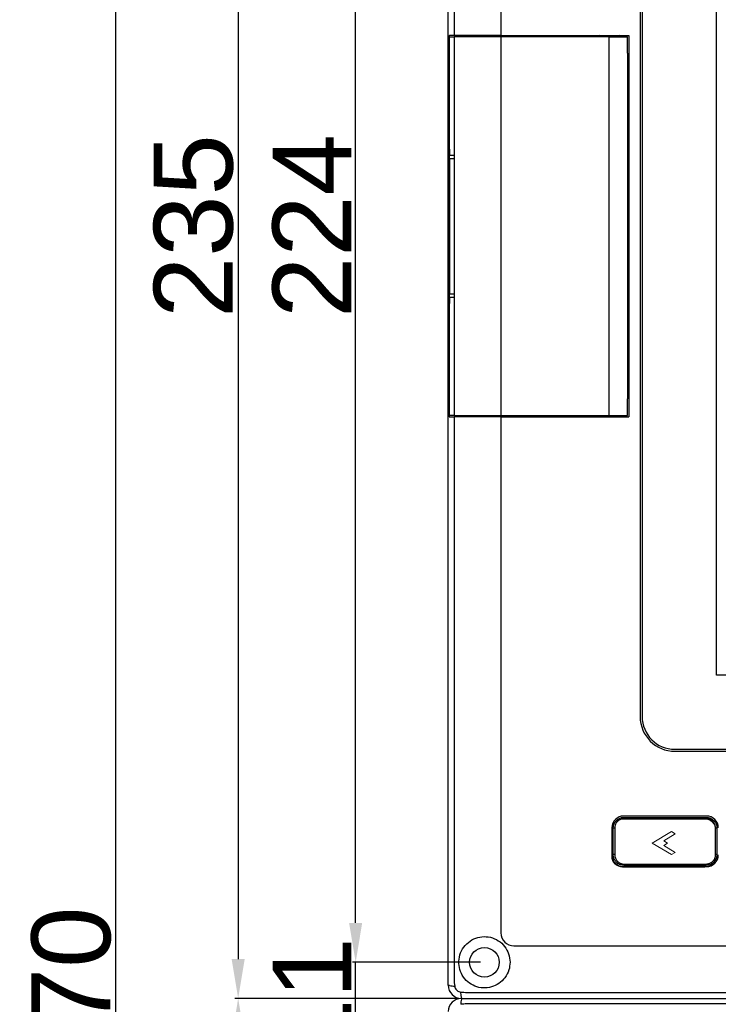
# Model space of a CAD drawing. Header units: millimetres. Extents: x 7205 to 9529, y -660 to 140.
# Tile 93 of 193: x 7205 to 7312, y -243 to -93. Entities that reach past the tile are written whole.
import ezdxf

# ---------------------------------------------------------------- set-up
doc = ezdxf.new("R2010")
doc.units = ezdxf.units.MM
doc.header["$LTSCALE"] = 3
doc.header["$PDSIZE"] = -1
doc.layers.add('layer 1', color=7, linetype='Continuous')
doc.styles.get("Standard").update_dxf_attribs({"font": 'arial.ttf', "height": 12})
doc.dimstyles.new('ISO-25', dxfattribs={"dimtxt": 12, "dimasz": 6, "dimexe": 0.5, "dimexo": 0.625, "dimtad": 1, "dimdec": 1, "dimdsep": 46, "dimtxsty": 'Standard', "dimcen": 0, "dimclrd": 256, "dimclre": 256, "dimadec": 0, "dimazin": 0, "dimtfac": 1, "dimtdec": 1, "dimtmove": 0, "dimatfit": 3, "dimfxl": 1, "dimlwd": 30, "dimlwe": 30, "dimarcsym": 0})

# ---------------------------------------------------------------- blocks, each defined once
blk = doc.blocks.new('*D168')
at = {"lineweight": 30}
for p, q in [((7272, -7.16), (7238.14, -7.16)), ((7238.64, -13.16), (7238.64, -236.16)), ((7272, -242.16), (7238.14, -242.16))]:
    blk.add_line(p, q, dxfattribs=at)
for points in [[(7237.64, -13.16), (7239.64, -13.16), (7238.64, -7.16)], [(7237.64, -236.16), (7239.64, -236.16), (7238.64, -242.16)]]:
    blk.add_solid(points)
at = {"layer": 'Defpoints', "color": 0}
for p in [(7272.62, -7.16), (7238.64, -242.16), (7272.62, -242.16)]:
    blk.add_point(p, dxfattribs=at)
at = {"color": 0, "insert": (7231.88, -124.66), "char_height": 12, "attachment_point": 5, "rotation": 90}
blk.add_mtext('235', dxfattribs=at)
blk = doc.blocks.new('*D169')
at = {"lineweight": 30}
for p, q in [((7272, -242.16), (7238.14, -242.16)), ((7238.64, -248.16), (7238.64, -471.16)), ((7272, -477.16), (7238.14, -477.16))]:
    blk.add_line(p, q, dxfattribs=at)
for points in [[(7237.64, -248.16), (7239.64, -248.16), (7238.64, -242.16)], [(7237.64, -471.16), (7239.64, -471.16), (7238.64, -477.16)]]:
    blk.add_solid(points)
at = {"layer": 'Defpoints', "color": 0}
for p in [(7272.62, -242.16), (7238.64, -477.16), (7272.62, -477.16)]:
    blk.add_point(p, dxfattribs=at)
at = {"color": 0, "insert": (7231.88, -359.66), "char_height": 12, "attachment_point": 5, "rotation": 90}
blk.add_mtext('235', dxfattribs=at)
blk = doc.blocks.new('*D170')
at = {"lineweight": 30}
for p, q in [((7272, -7.16), (7219.51, -7.16)), ((7220.01, -471.16), (7220.01, -13.16)), ((7272, -477.16), (7219.51, -477.16))]:
    blk.add_line(p, q, dxfattribs=at)
for points in [[(7219.01, -13.16), (7221.01, -13.16), (7220.01, -7.16)], [(7219.01, -471.16), (7221.01, -471.16), (7220.01, -477.16)]]:
    blk.add_solid(points)
at = {"layer": 'Defpoints', "color": 0}
for p in [(7220.01, -7.16), (7272.62, -7.16), (7272.62, -477.16)]:
    blk.add_point(p, dxfattribs=at)
at = {"color": 0, "insert": (7213.26, -242.16), "char_height": 12, "attachment_point": 5, "rotation": 90}
blk.add_mtext('470', dxfattribs=at)
blk = doc.blocks.new('*D176')
at = {"lineweight": 30}
for p, q in [((7256.52, -230.66), (7256.52, -224.66)), ((7275.5, -236.66), (7256.02, -236.66)), ((7256.52, -247.66), (7256.52, -236.66)), ((7275.5, -247.66), (7256.02, -247.66)), ((7256.52, -253.66), (7256.52, -259.66))]:
    blk.add_line(p, q, dxfattribs=at)
for points in [[(7255.52, -230.66), (7257.52, -230.66), (7256.52, -236.66)], [(7255.52, -253.66), (7257.52, -253.66), (7256.52, -247.66)]]:
    blk.add_solid(points)
at = {"layer": 'Defpoints', "color": 0}
for p in [(7256.52, -236.66), (7276.12, -236.66), (7276.12, -247.66)]:
    blk.add_point(p, dxfattribs=at)
at = {"color": 0, "insert": (7249.87, -242.16), "char_height": 12, "attachment_point": 5, "rotation": 90}
blk.add_mtext('11', dxfattribs=at)
blk = doc.blocks.new('*D177')
at = {"lineweight": 30}
for p, q in [((7275.5, -12.66), (7256.02, -12.66)), ((7256.52, -230.66), (7256.52, -18.66)), ((7275.5, -236.66), (7256.02, -236.66))]:
    blk.add_line(p, q, dxfattribs=at)
for points in [[(7255.52, -18.66), (7257.52, -18.66), (7256.52, -12.66)], [(7255.52, -230.66), (7257.52, -230.66), (7256.52, -236.66)]]:
    blk.add_solid(points)
at = {"layer": 'Defpoints', "color": 0}
for p in [(7256.52, -12.66), (7276.12, -12.66), (7276.12, -236.66)]:
    blk.add_point(p, dxfattribs=at)
at = {"color": 0, "insert": (7249.87, -124.66), "char_height": 12, "attachment_point": 5, "rotation": 90}
blk.add_mtext('224', dxfattribs=at)

msp = doc.modelspace()

# ---------------------------------------------------------------- linework, layer by layer
at = {"linetype": 'Continuous', "lineweight": 30}
for p, q in [((7270.62, -240.16), (7270.62, -9.16)), ((7278.62, -17.16), (7278.62, -95.66)), ((7299.82, -26.46), (7299.82, -199.26)), ((7300.12, -26.46), (7300.12, -199.26)), ((7311.42, -192.96), (7311.42, -32.76)), ((7270.73, -95.66), (7270.73, -112.86)), ((7270.73, -95.66), (7270.83, -95.66)), ((7270.74, -95.86), (7270.74, -112.86)), ((7270.74, -95.86), (7270.83, -95.86)), ((7270.74, -95.86), (7270.74, -95.86)), ((7270.74, -95.86), (7270.74, -112.86)), ((7270.83, -95.86), (7271.5, -95.86)), ((7270.83, -113.85), (7270.83, -95.86)), ((7272.62, -95.86), (7272.62, -95.66)), ((7272.83, -95.66), (7272.83, -95.86)), ((7278.62, -95.66), (7298.12, -95.66)), ((7278.62, -95.66), (7278.62, -95.86)), ((7295.12, -95.86), (7278.62, -95.86)), ((7278.62, -95.86), (7278.62, -153.46)), ((7291.92, -95.66), (7291.92, -95.86)), ((7295.12, -95.86), (7297.92, -95.86)), ((7295.12, -153.46), (7295.12, -95.86)), ((7297.92, -98.36), (7297.92, -95.86)), ((7298.12, -95.66), (7298.12, -153.66)), ((7297.92, -98.36), (7297.92, -150.96)), ((7297.92, -98.36), (7297.92, -98.36)), ((7298.12, -99.16), (7297.92, -99.16)), ((7270.7, -112.86), (7270.73, -112.86)), ((7270.71, -112.95), (7270.7, -112.86)), ((7270.73, -112.86), (7270.74, -112.86)), ((7270.74, -112.86), (7270.74, -112.86)), ((7270.74, -112.86), (7270.78, -112.86)), ((7270.67, -135.46), (7270.67, -113.86)), ((7270.83, -113.86), (7270.67, -113.86)), ((7270.83, -114.36), (7270.83, -134.96)), ((7270.83, -114.36), (7270.83, -134.96)), ((7270.83, -114.36), (7270.83, -114.36)), ((7271.5, -113.85), (7271.5, -114.36)), ((7270.83, -135.46), (7270.67, -135.46)), ((7270.83, -134.96), (7270.83, -134.96)), ((7270.83, -153.46), (7270.83, -135.47)), ((7270.71, -136.37), (7270.7, -136.46)), ((7270.73, -136.46), (7270.7, -136.46)), ((7270.73, -136.46), (7270.73, -153.66)), ((7270.74, -136.46), (7270.73, -136.46)), ((7270.75, -136.37), (7270.74, -136.46)), ((7270.75, -136.37), (7270.74, -136.46)), ((7270.74, -136.46), (7270.74, -153.46)), ((7270.74, -136.46), (7270.74, -136.46)), ((7270.74, -136.46), (7270.74, -153.46)), ((7270.78, -136.46), (7270.74, -136.46)), ((7297.92, -150.16), (7298.12, -150.16)), ((7297.92, -153.46), (7297.92, -150.96)), ((7297.92, -150.96), (7297.92, -150.96)), ((7270.73, -153.66), (7270.83, -153.66)), ((7270.83, -153.46), (7270.74, -153.46)), ((7270.74, -153.46), (7270.74, -153.46)), ((7272.62, -153.66), (7272.62, -153.46)), ((7272.83, -153.46), (7272.83, -153.66)), ((7278.62, -153.46), (7295.12, -153.46)), ((7278.62, -153.46), (7278.62, -153.66)), ((7278.62, -153.66), (7298.12, -153.66)), ((7278.62, -153.66), (7278.62, -232.16)), ((7291.92, -153.46), (7291.92, -153.66)), ((7295.12, -153.46), (7297.92, -153.46)), ((7524.42, -192.96), (7311.42, -192.96)), ((7305.12, -204.26), (7530.72, -204.26)), ((7305.12, -204.56), (7530.72, -204.56)), ((7309.92, -214.41), (7297.32, -214.41)), ((7297.37, -214.61), (7309.87, -214.61)), ((7309.85, -214.81), (7297.39, -214.81)), ((7295.52, -216.21), (7295.52, -220.31)), ((7295.72, -220.26), (7295.72, -216.26)), ((7295.95, -216.26), (7295.72, -216.26)), ((7295.95, -216.26), (7295.95, -220.26)), ((7311.52, -216.26), (7311.3, -216.26)), ((7311.3, -220.26), (7311.3, -216.26)), ((7311.52, -216.26), (7311.52, -220.26)), ((7295.95, -220.26), (7295.72, -220.26)), ((7311.52, -220.26), (7311.3, -220.26)), ((7297.32, -222.11), (7309.92, -222.11)), ((7309.87, -221.91), (7297.37, -221.91)), ((7297.39, -221.71), (7309.85, -221.71)), ((7280.62, -234.16), (7467.63, -234.16)), ((7270.62, -240.16), (7270.82, -240.16)), ((7272.62, -242.16), (7272.62, -241.95)), ((7272.62, -242.16), (7668.62, -242.16)), ((7272.62, -242.16), (7272.62, -242.28))]:
    msp.add_line(p, q, dxfattribs=at)
at = {"linetype": 'Continuous', "lineweight": 30, "flags": 128}
for points in [[(7271.51, -10.06), (7271.51, -10.06), (7271.51, -12.06), (7271.51, -20.06), (7271.51, -52.06), (7271.5, -95.66)], [(7271.5, -95.86), (7271.5, -97.86), (7271.5, -105.86), (7271.5, -113.85)], [(7270.74, -112.86), (7270.75, -112.95), (7270.75, -112.96)], [(7270.79, -112.97), (7270.79, -112.95), (7270.78, -112.86)], [(7270.83, -113.85), (7270.84, -113.85), (7270.88, -113.85), (7270.94, -113.85), (7271.02, -113.85), (7271.12, -113.85), (7271.24, -113.85), (7271.37, -113.85), (7271.5, -113.85)], [(7270.83, -114.36), (7270.86, -114.36), (7270.9, -114.36), (7270.97, -114.36), (7271.05, -114.36), (7271.14, -114.36), (7271.25, -114.36), (7271.37, -114.36), (7271.5, -114.36)], [(7271.5, -114.36), (7271.5, -116.39), (7271.5, -124.54), (7271.5, -134.96)], [(7270.83, -135.47), (7270.82, -135.67), (7270.82, -135.83)], [(7270.83, -134.96), (7270.86, -134.96), (7270.9, -134.96), (7270.97, -134.96), (7271.05, -134.96), (7271.14, -134.96), (7271.25, -134.96), (7271.37, -134.96), (7271.5, -134.96)], [(7270.83, -135.47), (7270.84, -135.47), (7270.88, -135.47), (7270.94, -135.47), (7271.02, -135.47), (7271.12, -135.47), (7271.24, -135.47), (7271.37, -135.47), (7271.5, -135.47)], [(7271.5, -134.96), (7271.5, -135.25), (7271.5, -135.47)], [(7271.5, -135.47), (7271.5, -137.86), (7271.51, -153.46)], [(7270.79, -136.33), (7270.79, -136.36), (7270.78, -136.46)], [(7271.5, -153.66), (7271.5, -155.66), (7271.5, -163.66), (7271.51, -195.66), (7271.51, -239.26), (7271.51, -239.26)], [(7273.5, -241.27), (7273.5, -241.27), (7275.5, -241.27), (7283.5, -241.27), (7315.5, -241.27), (7443.5, -241.27), (7667.74, -241.27), (7667.74, -241.27)], [(7667.83, -242.96), (7667.83, -242.96), (7665.83, -242.96), (7657.83, -242.96), (7625.83, -242.96), (7497.83, -242.96), (7273.41, -242.96), (7273.41, -242.96)]]:
    msp.add_lwpolyline(points, dxfattribs=at)
at = {"linetype": 'Continuous', "lineweight": 30}
msp.add_circle((7276.12, -236.66), 2.25, dxfattribs=at)
for centre, radius, start, end in [((7293.57, -95.96), 0.3, 19.4712, 90), ((7296.67, -95.96), 0.3, 90, 160.5288), ((7264.72, -113.66), 6.11, 358.1737, 7.5057), ((7230.41, -114.35), 40.42, 359.9878, 0.7062), ((7267.69, -135.93), 3.13, 350.3412, 1.9164), ((7230.43, -134.96), 40.4, 359.2902, 0.0112), ((7293.57, -153.36), 0.3, 270, 340.5288), ((7296.67, -153.36), 0.3, 199.4712, 270), ((7305.12, -199.26), 5.3, 180, 270), ((7305.12, -199.26), 5, 180, 270), ((7297.32, -216.21), 1.8, 90, 180), ((7296.87, -214.76), 0.521, 354.5448, 16.8071), ((7310.37, -214.76), 0.521, 163.1929, 185.4552), ((7309.92, -216.21), 1.8, 0, 90), ((7297.32, -220.31), 1.8, 180, 270), ((7309.92, -220.31), 1.8, 270, 0), ((7296.87, -221.76), 0.521, 343.1929, 5.4552), ((7310.37, -221.76), 0.521, 174.5448, 196.8071), ((7280.62, -232.16), 2, 180.0011, 269.9989), ((7272.62, -240.16), 2, 180, 270), ((7271.46, -238.47), 1.81, 249.3539, 274.4911), ((7272.62, -244.16), 2, 90, 180), ((7274.34, -241.32), 1.84, 175.5839, 200.2679), ((7274.42, -242.91), 1.9, 160.6558, 184.1964)]:
    msp.add_arc(centre, radius, start, end, dxfattribs=at)
for centre, start_param, end_param in [((7270.7, -113.86), 0, 1.570796), ((7270.7, -135.46), 1.570796, 3.141593)]:
    msp.add_ellipse(centre, major_axis=(0, 1), ratio=0.034921, start_param=start_param, end_param=end_param, dxfattribs=at)
for points, knots in [([(7271.5, -95.66), (7271.4, -95.66), (7271.2, -95.66), (7270.97, -95.66), (7270.85, -95.66), (7270.83, -95.66), (7270.83, -95.66)], [0, 0, 0, 0, 0.279148, 0.558276, 0.837426, 1, 1, 1, 1]), ([(7278.62, -95.66), (7277.41, -95.66), (7274.99, -95.66), (7272.67, -95.66), (7271.5, -95.66)], [0, 0, 0, 0, 0.499953, 1, 1, 1, 1]), ([(7278.62, -95.86), (7277.7, -95.86), (7275.9, -95.86), (7273.51, -95.86), (7272.09, -95.86), (7271.5, -95.86)], [0, 0, 0, 0, 0.381932, 0.745975, 1, 1, 1, 1]), ([(7270.8, -112.97), (7270.8, -112.97), (7270.79, -112.97), (7270.8, -113), (7270.81, -113.11), (7270.82, -113.36), (7270.83, -113.66), (7270.83, -113.87), (7270.83, -113.92)], [0, 0, 0, 0, 0.014696, 0.116288, 0.296261, 0.571759, 0.905604, 1, 1, 1, 1]), ([(7270.82, -135.81), (7270.82, -135.94), (7270.81, -136.16), (7270.8, -136.32), (7270.8, -136.34), (7270.8, -136.34)], [0, 0, 0, 0, 0.491488, 0.831246, 1, 1, 1, 1]), ([(7271.51, -153.46), (7271.4, -153.46), (7271.2, -153.46), (7270.97, -153.46), (7270.85, -153.46), (7270.83, -153.46), (7270.83, -153.46)], [0, 0, 0, 0, 0.27895, 0.557895, 0.836827, 1, 1, 1, 1]), ([(7270.83, -153.66), (7270.84, -153.66), (7270.87, -153.66), (7271.06, -153.66), (7271.28, -153.66), (7271.44, -153.66), (7271.5, -153.66)], [0, 0, 0, 0, 0.279143, 0.558288, 0.837416, 1, 1, 1, 1]), ([(7278.62, -153.66), (7277.41, -153.66), (7274.99, -153.66), (7272.67, -153.66), (7271.5, -153.66)], [0, 0, 0, 0, 0.499953, 1, 1, 1, 1]), ([(7271.51, -153.46), (7272.13, -153.46), (7273.58, -153.46), (7275.97, -153.46), (7277.73, -153.46), (7278.62, -153.46)], [0, 0, 0, 0, 0.269256, 0.632, 1, 1, 1, 1]), ([(7295.72, -216.26), (7295.74, -216.07), (7295.77, -215.7), (7296.06, -215.21), (7296.47, -214.84), (7296.94, -214.64), (7297.25, -214.62), (7297.37, -214.61)], [0, 0, 0, 0, 0.213043, 0.425983, 0.639621, 0.854649, 1, 1, 1, 1]), ([(7297.39, -214.81), (7297.28, -214.81), (7297.01, -214.83), (7296.6, -215.01), (7296.24, -215.34), (7295.99, -215.77), (7295.96, -216.09), (7295.95, -216.26)], [0, 0, 0, 0, 0.145199, 0.360084, 0.573714, 0.786772, 1, 1, 1, 1]), ([(7311.3, -216.26), (7311.29, -216.15), (7311.27, -215.89), (7311.1, -215.48), (7310.78, -215.11), (7310.34, -214.86), (7310.01, -214.82), (7309.85, -214.81)], [0, 0, 0, 0, 0.137134, 0.352113, 0.568088, 0.784124, 1, 1, 1, 1]), ([(7309.87, -214.61), (7310.06, -214.63), (7310.43, -214.66), (7310.93, -214.95), (7311.3, -215.37), (7311.49, -215.83), (7311.51, -216.14), (7311.52, -216.26)], [0, 0, 0, 0, 0.216102, 0.432233, 0.648157, 0.862987, 1, 1, 1, 1]), ([(7297.37, -221.91), (7297.18, -221.89), (7296.81, -221.85), (7296.32, -221.56), (7295.94, -221.14), (7295.75, -220.68), (7295.73, -220.38), (7295.72, -220.26)], [0, 0, 0, 0, 0.2161027, 0.4322237, 0.6481566, 0.8629867, 1, 1, 1, 1]), ([(7295.95, -220.26), (7295.95, -220.36), (7295.97, -220.63), (7296.14, -221.03), (7296.47, -221.41), (7296.9, -221.66), (7297.23, -221.69), (7297.39, -221.71)], [0, 0, 0, 0, 0.137134, 0.352119, 0.56809, 0.784124, 1, 1, 1, 1]), ([(7309.85, -221.71), (7309.96, -221.7), (7310.23, -221.68), (7310.64, -221.5), (7311, -221.18), (7311.25, -220.74), (7311.28, -220.42), (7311.3, -220.26)], [0, 0, 0, 0, 0.145198, 0.36008, 0.573723, 0.786773, 1, 1, 1, 1]), ([(7311.52, -220.26), (7311.5, -220.44), (7311.47, -220.81), (7311.19, -221.3), (7310.77, -221.68), (7310.31, -221.88), (7310, -221.9), (7309.87, -221.91)], [0, 0, 0, 0, 0.213043, 0.425983, 0.639621, 0.854649, 1, 1, 1, 1]), ([(7280.02, -236.66), (7279.98, -236.23), (7279.9, -235.36), (7279.24, -234.2), (7278.27, -233.31), (7277.05, -232.79), (7275.74, -232.7), (7274.47, -233.04), (7273.37, -233.79), (7272.57, -234.87), (7272.18, -236.16), (7272.24, -237.47), (7272.7, -238.67), (7273.54, -239.68), (7274.65, -240.35), (7275.92, -240.62), (7277.2, -240.48), (7278.37, -239.93), (7279.3, -239.03), (7279.91, -237.89), (7279.99, -237.05), (7280.02, -236.66)], [0, 0, 0, 0, 0.052717, 0.105446, 0.15824, 0.21158, 0.26422, 0.31726, 0.371467, 0.426528, 0.480676, 0.53275, 0.583916, 0.636908, 0.689123, 0.740873, 0.792565, 0.843874, 0.896691, 0.951339, 1, 1, 1, 1]), ([(7271.51, -239.26), (7271.51, -239.26), (7271.51, -239.6), (7271.55, -239.93), (7271.6, -240.27)], [0, 0, 0, 0, 0.000059, 1, 1, 1, 1]), ([(7271.6, -240.27), (7271.61, -240.34), (7271.63, -240.5), (7271.76, -240.75), (7271.96, -240.97), (7272.22, -241.13), (7272.42, -241.16), (7272.51, -241.18)], [0, 0, 0, 0, 0.149853, 0.362006, 0.576793, 0.790748, 1, 1, 1, 1]), ([(7272.51, -241.18), (7272.84, -241.2), (7273.17, -241.23), (7273.5, -241.27), (7273.5, -241.27)], [0, 0, 0, 0, 0.999939, 1, 1, 1, 1]), ([(7273.41, -242.96), (7273.41, -242.96), (7273.12, -243), (7272.82, -243.02), (7272.52, -243.05)], [0, 0, 0, 0, 0.0000668, 1, 1, 1, 1])]:
    msp.add_open_spline(points, degree=3, knots=knots, dxfattribs=at)
at = {"layer": 'layer 1', "lineweight": 20}
msp.add_open_spline([(7297.15, -214.87), (7297.15, -214.87), (7309.65, -214.87), (7309.65, -214.87), (7309.65, -214.87), (7310.56, -214.87), (7311.3, -215.61), (7311.3, -216.52), (7311.3, -216.52), (7311.3, -216.52), (7311.3, -220.52), (7311.3, -220.52), (7311.3, -220.52), (7311.3, -221.42), (7310.56, -222.17), (7309.65, -222.17), (7309.65, -222.17), (7309.65, -222.17), (7297.15, -222.17), (7297.15, -222.17), (7297.15, -222.17), (7296.25, -222.17), (7295.5, -221.42), (7295.5, -220.52), (7295.5, -220.52), (7295.5, -220.52), (7295.5, -216.52), (7295.5, -216.52), (7295.5, -216.52), (7295.5, -215.61), (7296.25, -214.87), (7297.15, -214.87)], degree=3, knots=[0, 0, 0, 0, 0.111111, 0.111111, 0.111111, 0.111111, 0.222222, 0.222222, 0.222222, 0.222222, 0.333333, 0.333333, 0.333333, 0.333333, 0.444444, 0.444444, 0.444444, 0.444444, 0.555556, 0.555556, 0.555556, 0.555556, 0.666667, 0.666667, 0.666667, 0.666667, 0.777778, 0.777778, 0.777778, 0.777778, 1, 1, 1, 1], dxfattribs=at)
at = {"layer": 'layer 1', "lineweight": 9}
msp.add_open_spline([(7304.58, -220.27), (7304.58, -220.27), (7301.65, -218.53), (7301.65, -218.53), (7301.65, -218.53), (7301.65, -218.53), (7304.58, -216.77), (7304.58, -216.77), (7304.58, -216.77), (7304.58, -216.77), (7305.15, -217.14), (7305.15, -217.14), (7305.15, -217.14), (7305.15, -217.14), (7303.44, -218.16), (7303.44, -218.16), (7303.44, -218.16), (7303.44, -218.16), (7304.01, -218.53), (7304.01, -218.53), (7304.01, -218.53), (7304.01, -218.53), (7303.44, -218.87), (7303.44, -218.87), (7303.44, -218.87), (7303.44, -218.87), (7305.15, -219.93), (7305.15, -219.93), (7305.15, -219.93), (7305.15, -219.93), (7304.58, -220.27), (7304.58, -220.27)], degree=3, knots=[0, 0, 0, 0, 0.111111, 0.111111, 0.111111, 0.111111, 0.222222, 0.222222, 0.222222, 0.222222, 0.333333, 0.333333, 0.333333, 0.333333, 0.444444, 0.444444, 0.444444, 0.444444, 0.555556, 0.555556, 0.555556, 0.555556, 0.666667, 0.666667, 0.666667, 0.666667, 0.777778, 0.777778, 0.777778, 0.777778, 1, 1, 1, 1], dxfattribs=at)

# ---------------------------------------------------------------- dimensions: what is measured, and where the dimension line sits
for base, p1, p2, picture, middle in [((7220.01, -7.16), (7272.62, -477.16), (7272.62, -7.16), '*D170', (7213.26, -242.16)), ((7238.64, -242.16), (7272.62, -7.16), (7272.62, -242.16), '*D168', (7231.88, -124.66)), ((7256.52, -12.66), (7276.12, -236.66), (7276.12, -12.66), '*D177', (7249.87, -124.66)), ((7238.64, -477.16), (7272.62, -242.16), (7272.62, -477.16), '*D169', (7231.88, -359.66))]:
    dim = msp.add_linear_dim(base=base, p1=p1, p2=p2, angle=90, dimstyle='ISO-25')
    dim.commit()
    dim.dimension.update_dxf_attribs({"geometry": picture, "text_midpoint": middle})
dim = msp.add_linear_dim(base=(7256.52, -236.66), p1=(7276.12, -247.66), p2=(7276.12, -236.66), angle=90, dimstyle='ISO-25')
dim.commit()
dim.dimension.update_dxf_attribs({"geometry": '*D176', "text_midpoint": (7256.52, -242.16), "dimtype": 160})

doc.saveas('drawing.dxf')
